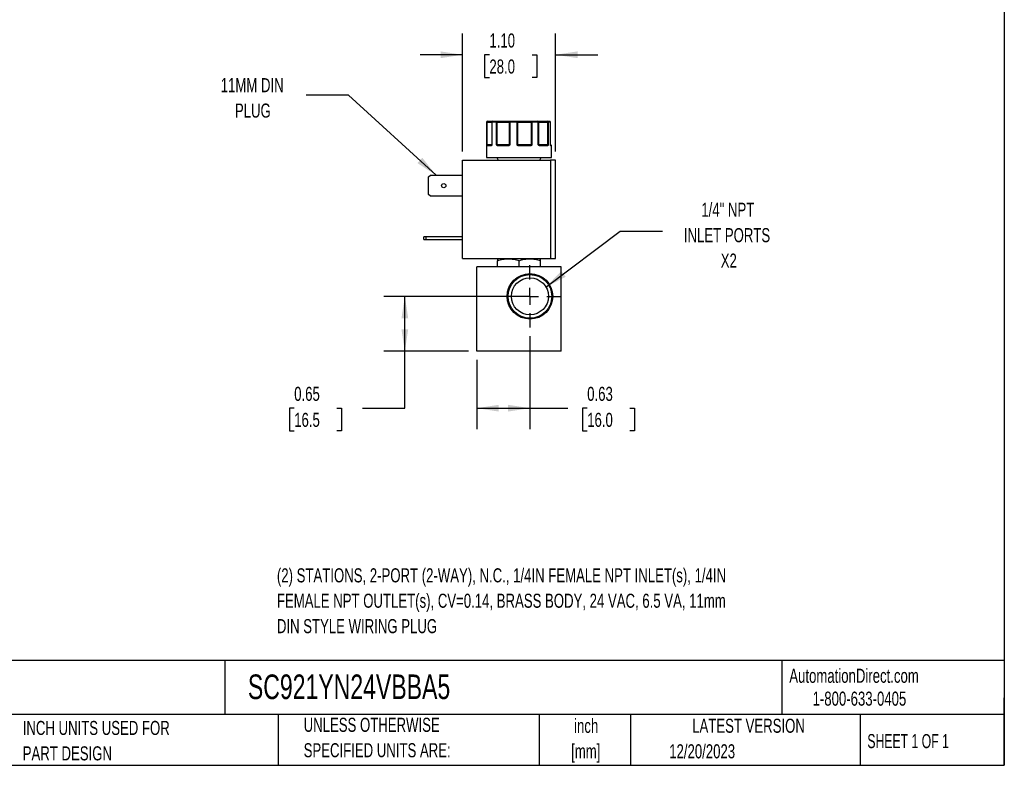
# Model space of a CAD drawing. Header units: inches. Extents: x 0.5 to 21.5, y 0.5 to 16.5.
# Tile 11 of 15: x 9.8 to 21.5, y 0.5 to 9.3. Entities that reach past the tile are written whole.
import ezdxf

# ---------------------------------------------------------------- set-up
doc = ezdxf.new("R2010")
doc.units = ezdxf.units.IN
doc.header["$LTSCALE"] = 2
doc.header["$MEASUREMENT"] = 0
doc.linetypes.add('CENTERX2', pattern=[0.8, 0.5, -0.1, 0.1, -0.1])
doc.layers.add('CENTER', color=40, linetype='CENTERX2')
doc.layers.add('DIMENSIONS', color=140, linetype='Continuous', lineweight=25)
doc.layers.add('TEXT', color=140, linetype='Continuous', lineweight=25)
doc.styles.add('SLDTEXTSTYLE0', font='TXT', dxfattribs={"width": 0.7})
doc.styles.add('SLDTEXTSTYLE1', font='TXT', dxfattribs={"width": 0.65})
doc.dimstyles.new('SLDDIMSTYLE2', dxfattribs={"dimtxt": 0.169922, "dimasz": 0.26, "dimexe": 0, "dimexo": 0.0625, "dimgap": 0.04248, "dimtad": 0, "dimtih": 1, "dimtoh": 1, "dimrnd": 1e-09, "dimdsep": 46, "dimtxsty": 'SLDTEXTSTYLE0', "dimsah": 1, "dimcen": 0.09, "dimadec": 0, "dimazin": 2, "dimtfac": 1, "dimtofl": 0, "dimtmove": 0, "dimatfit": 3, "dimfxl": 0, "dimfrac": 2, "dimtolj": 1, "dimtzin": 12, "dimarcsym": 0})
doc.dimstyles.new('SLDDIMSTYLE5', dxfattribs={"dimtxt": 0.169922, "dimasz": 0.26, "dimexe": 0, "dimexo": 0.0625, "dimgap": 0.04248, "dimtad": 0, "dimtih": 1, "dimtoh": 1, "dimrnd": 1e-09, "dimzin": 4, "dimdsep": 46, "dimtxsty": 'SLDTEXTSTYLE0', "dimsah": 1, "dimcen": 0.09, "dimadec": 0, "dimazin": 1, "dimtfac": 1, "dimtmove": 0, "dimatfit": 0, "dimfxl": 0, "dimfrac": 2, "dimtolj": 1, "dimtzin": 12, "dimarcsym": 0})
doc.dimstyles.new('SLDDIMSTYLE6', dxfattribs={"dimtxt": 0.18, "dimasz": 0.26, "dimexe": 0, "dimexo": 0.0625, "dimgap": 0, "dimtad": 0, "dimtih": 1, "dimtoh": 1, "dimdec": 0, "dimrnd": 1e-09, "dimzin": 0, "dimdsep": 46, "dimtxsty": 'Standard', "dimsah": 1, "dimcen": 0.09, "dimadec": 0, "dimazin": 0, "dimtfac": 0.26, "dimtdec": 0, "dimtofl": 0, "dimtmove": 0, "dimatfit": 3, "dimfxl": 0, "dimfrac": 2, "dimtolj": 1, "dimtzin": 0, "dimarcsym": 0})

# ---------------------------------------------------------------- blocks, each defined once
blk = doc.blocks.new('_D_7')
at = {"layer": 'DIMENSIONS'}
for p, q in [((15.779, 6.056), (14.146, 6.056)), ((14.396, 5.405), (14.396, 6.056)), ((15.149, 5.405), (14.146, 5.405)), ((14.396, 4.731), (14.396, 5.405)), ((13.085, 4.731), (13.028, 4.731)), ((13.028, 4.731), (13.028, 4.461)), ((13.59, 4.731), (13.647, 4.731)), ((13.647, 4.731), (13.647, 4.461)), ((13.896, 4.731), (14.396, 4.731)), ((13.028, 4.461), (13.085, 4.461)), ((13.647, 4.461), (13.59, 4.461))]:
    blk.add_line(p, q, dxfattribs=at)
for points in [[(14.396, 6.056), (14.356, 5.796), (14.436, 5.796)], [(14.396, 5.405), (14.436, 5.665), (14.356, 5.665)]]:
    blk.add_solid(points, dxfattribs=at)
at = {"layer": 'DIMENSIONS', "char_height": 0.1667, "attachment_point": 1, "style": 'SLDTEXTSTYLE0'}
for s, insert in [('0.65', (13.085, 4.984)), ('16.5', (13.085, 4.676))]:
    blk.add_mtext(s, dxfattribs=dict(at, insert=insert))
blk = doc.blocks.new('_D_8')
at = {"layer": 'DIMENSIONS'}
for p, q in [((15.879, 5.586), (15.879, 4.481)), ((15.249, 5.305), (15.249, 4.481)), ((15.249, 4.731), (15.879, 4.731)), ((15.879, 4.731), (16.327, 4.731)), ((16.557, 4.731), (16.5, 4.731)), ((16.5, 4.731), (16.5, 4.461)), ((17.062, 4.731), (17.119, 4.731)), ((17.119, 4.731), (17.119, 4.461)), ((16.5, 4.461), (16.557, 4.461)), ((17.119, 4.461), (17.062, 4.461))]:
    blk.add_line(p, q, dxfattribs=at)
for points in [[(15.249, 4.731), (15.509, 4.691), (15.509, 4.771)], [(15.879, 4.731), (15.619, 4.771), (15.619, 4.691)]]:
    blk.add_solid(points, dxfattribs=at)
at = {"layer": 'DIMENSIONS', "char_height": 0.1667, "attachment_point": 1, "style": 'SLDTEXTSTYLE0'}
for s, insert in [('0.63', (16.557, 4.984)), ('16.0', (16.557, 4.676))]:
    blk.add_mtext(s, dxfattribs=dict(at, insert=insert))
blk = doc.blocks.new('_D_9')
at = {"layer": 'DIMENSIONS'}
for p, q in [((15.079, 7.77), (15.079, 9.168)), ((16.183, 7.77), (16.183, 9.168)), ((15.079, 8.918), (14.579, 8.918)), ((15.398, 8.918), (15.341, 8.918)), ((15.341, 8.918), (15.341, 8.648)), ((15.903, 8.918), (15.96, 8.918)), ((15.96, 8.918), (15.96, 8.648)), ((16.183, 8.918), (16.683, 8.918)), ((15.341, 8.648), (15.398, 8.648)), ((15.96, 8.648), (15.903, 8.648))]:
    blk.add_line(p, q, dxfattribs=at)
for points in [[(15.079, 8.918), (14.819, 8.958), (14.819, 8.878)], [(16.183, 8.918), (16.443, 8.878), (16.443, 8.958)]]:
    blk.add_solid(points, dxfattribs=at)
at = {"layer": 'DIMENSIONS', "char_height": 0.1667, "attachment_point": 1, "style": 'SLDTEXTSTYLE0'}
for s, insert in [('1.10', (15.398, 9.17)), ('28.0', (15.398, 8.862))]:
    blk.add_mtext(s, dxfattribs=dict(at, insert=insert))
blk = doc.blocks.new('SW_CENTERMARKSYMBOL_2')
at = {"layer": 'CENTER', "color": 0}
for p, q in [((0, 0.2), (0, 0.37)), ((-0.2, 0), (-0.37, 0)), ((0, 0), (-0.1, 0)), ((0, 0), (0, 0.1)), ((0, 0), (0, -0.1)), ((0, 0), (0.1, 0)), ((0.2, 0), (0.37, 0)), ((0, -0.2), (0, -0.37))]:
    blk.add_line(p, q, dxfattribs=at)

msp = doc.modelspace()

# ---------------------------------------------------------------- linework, layer by layer
for p, q in [((15.364, 8.12), (15.364, 7.7)), ((15.366, 8.12), (15.364, 8.12)), ((15.366, 7.85), (15.366, 8.12)), ((15.371, 8.12), (15.366, 8.12)), ((15.371, 7.85), (15.371, 8.12)), ((15.371, 8.12), (15.426, 8.12)), ((15.426, 8.12), (15.426, 7.85)), ((15.427, 8.12), (15.426, 8.12)), ((15.427, 8.12), (15.427, 7.85)), ((15.484, 8.12), (15.427, 8.12)), ((15.484, 7.85), (15.484, 8.12)), ((15.492, 8.12), (15.484, 8.12)), ((15.492, 8.12), (15.632, 8.12)), ((15.492, 7.85), (15.492, 8.12)), ((15.639, 8.12), (15.632, 8.12)), ((15.632, 8.12), (15.632, 7.85)), ((15.639, 8.12), (15.639, 7.85)), ((15.726, 8.12), (15.639, 8.12)), ((15.726, 7.85), (15.726, 8.12)), ((15.734, 8.12), (15.726, 8.12)), ((15.734, 7.85), (15.734, 8.12)), ((15.734, 8.12), (15.893, 8.12)), ((15.893, 8.12), (15.893, 7.85)), ((15.902, 8.12), (15.893, 8.12)), ((15.902, 8.12), (15.902, 7.85)), ((15.978, 8.12), (15.902, 8.12)), ((15.978, 7.85), (15.978, 8.12)), ((15.982, 8.12), (15.978, 8.12)), ((15.982, 7.85), (15.982, 8.12)), ((15.982, 8.12), (16.086, 8.12)), ((16.086, 8.12), (16.086, 7.85)), ((16.093, 8.12), (16.086, 8.12)), ((16.093, 8.12), (16.093, 7.85)), ((16.123, 8.12), (16.093, 8.12)), ((16.123, 7.85), (16.123, 8.12)), ((16.123, 7.85), (16.123, 8.12)), ((16.123, 7.85), (16.123, 8.12)), ((16.123, 8.12), (16.123, 8.12)), ((16.123, 8.12), (16.123, 8.12)), ((15.366, 7.85), (15.371, 7.85)), ((15.419, 7.84), (15.368, 7.84)), ((15.426, 7.85), (15.371, 7.85)), ((15.424, 7.845), (15.423, 7.845)), ((15.426, 7.85), (15.427, 7.85)), ((15.484, 7.85), (15.492, 7.85)), ((15.632, 7.85), (15.492, 7.85)), ((15.624, 7.84), (15.496, 7.84)), ((15.632, 7.85), (15.639, 7.85)), ((15.726, 7.85), (15.734, 7.85)), ((15.893, 7.85), (15.734, 7.85)), ((15.887, 7.84), (15.741, 7.84)), ((15.893, 7.85), (15.902, 7.85)), ((15.978, 7.85), (15.982, 7.85)), ((16.086, 7.85), (15.982, 7.85)), ((16.086, 7.84), (15.991, 7.84)), ((16.086, 7.85), (16.093, 7.85)), ((16.123, 7.849), (16.123, 7.85)), ((16.123, 7.85), (16.123, 7.85)), ((16.123, 7.85), (16.123, 7.85)), ((16.134, 7.84), (16.126, 7.84)), ((16.134, 7.7), (16.134, 7.84)), ((15.079, 6.503), (15.079, 7.67)), ((15.079, 7.67), (16.123, 7.67)), ((15.364, 7.7), (16.134, 7.7)), ((15.485, 7.7), (15.502, 7.67)), ((15.995, 7.67), (16.012, 7.7)), ((16.123, 7.67), (16.123, 6.503)), ((16.183, 7.67), (16.123, 7.67)), ((16.183, 6.503), (16.183, 7.67)), ((14.677, 7.47), (14.699, 7.491)), ((14.677, 7.264), (14.677, 7.47)), ((14.699, 7.491), (15.079, 7.491)), ((14.699, 7.243), (14.677, 7.264)), ((15.079, 7.243), (14.699, 7.243)), ((14.621, 6.728), (14.621, 6.759)), ((14.643, 6.759), (14.621, 6.759)), ((14.621, 6.728), (14.643, 6.728)), ((14.643, 6.759), (14.643, 6.728)), ((15.079, 6.759), (14.643, 6.759)), ((14.643, 6.728), (15.079, 6.728)), ((15.079, 6.503), (16.123, 6.503)), ((15.497, 6.503), (15.493, 6.501)), ((15.493, 6.405), (15.493, 6.478)), ((15.749, 6.405), (15.749, 6.478)), ((16.005, 6.501), (16.001, 6.503)), ((16.005, 6.405), (16.005, 6.478)), ((16.123, 6.503), (16.183, 6.503)), ((15.249, 5.405), (15.249, 6.405)), ((16.249, 6.405), (15.249, 6.405)), ((16.249, 5.405), (16.249, 6.405)), ((16.249, 5.405), (15.249, 5.405))]:
    msp.add_line(p, q)
at = {"flags": 128}
for points in [[(15.371, 8.12), (15.371, 8.122), (15.371, 8.124), (15.372, 8.126), (15.372, 8.127), (15.373, 8.128), (15.374, 8.129), (15.375, 8.13), (15.376, 8.13)], [(15.642, 8.13), (15.641, 8.13), (15.641, 8.129), (15.64, 8.128), (15.64, 8.127), (15.639, 8.126), (15.639, 8.124), (15.639, 8.122), (15.639, 8.12)], [(15.898, 8.13), (15.897, 8.13), (15.896, 8.129), (15.895, 8.128), (15.894, 8.127), (15.894, 8.126), (15.893, 8.124), (15.893, 8.122), (15.893, 8.12)], [(15.898, 8.13), (15.899, 8.13), (15.899, 8.129), (15.9, 8.128), (15.901, 8.127), (15.901, 8.126), (15.901, 8.124), (15.902, 8.122), (15.902, 8.12)], [(15.978, 8.12), (15.978, 8.122), (15.978, 8.124), (15.977, 8.126), (15.976, 8.127), (15.975, 8.128), (15.974, 8.129), (15.973, 8.13), (15.972, 8.13)], [(15.496, 7.84), (15.496, 7.841), (15.496, 7.842), (15.496, 7.843), (15.497, 7.844), (15.497, 7.844), (15.498, 7.845), (15.498, 7.845), (15.499, 7.845)], [(15.624, 7.84), (15.624, 7.841), (15.624, 7.842), (15.624, 7.843), (15.624, 7.844), (15.624, 7.844), (15.625, 7.845), (15.625, 7.845), (15.625, 7.845)], [(15.887, 7.84), (15.887, 7.841), (15.887, 7.842), (15.887, 7.843), (15.886, 7.844), (15.886, 7.844), (15.886, 7.845), (15.886, 7.845), (15.885, 7.845)], [(15.991, 7.84), (15.991, 7.841), (15.99, 7.842), (15.99, 7.843), (15.99, 7.844), (15.989, 7.844), (15.989, 7.845), (15.988, 7.845), (15.987, 7.845)], [(16.124, 7.844), (16.124, 7.845), (16.124, 7.845)]]:
    msp.add_lwpolyline(points, dxfattribs=at)
for centre, radius in [((14.857, 7.367), 0.025), ((15.879, 6.056), 0.27), ((15.879, 6.056), 0.258), ((15.879, 6.056), 0.219)]:
    msp.add_circle(centre, radius)
for centre, radius, start, end in [((15.374, 8.12), 0.01, 90, 180), ((15.376, 8.12), 0.00997, 90.1887, 180.1875), ((15.436, 8.12), 0.01, 90, 180), ((15.437, 8.121), 0.00929, 95.6182, 184.6866), ((15.493, 8.121), 0.00889, 102.4496, 188.5247), ((15.472, 8.122), 0.0198, 352.8946, 22.3395), ((15.642, 8.12), 0.00965, 92.3115, 182.1385), ((15.768, 8.123), 0.0422, 169.7437, 183.3862), ((15.725, 8.121), 0.009, 352.7666, 80.1962), ((15.972, 8.12), 0.01, 359.9766, 89.9766), ((16.073, 8.122), 0.0135, 349.851, 34.204), ((16.083, 8.121), 0.00952, 356.9868, 86.6305), ((16.113, 8.12), 0.01, 0, 90), ((16.113, 8.12), 0.01, 0, 90), ((16.113, 8.12), 0.00987, 359.2155, 89.1934), ((15.371, 7.842), 0.00451, 107.9286, 170.0526), ((15.373, 7.84), 0.00497, 90.3511, 180.3469), ((15.363, 7.85), 0.0077, 334.1046, 1.1244), ((15.424, 7.84), 0.00468, 94.7579, 184.0745), ((15.427, 7.844), 0.00297, 150.3633, 206.6316), ((15.421, 7.85), 0.005, 334.5063, 0), ((15.496, 7.839), 0.00879, 115.0918, 149.6301), ((15.52, 7.85), 0.0283, 179.5793, 186.7096), ((15.627, 7.85), 0.00521, 318.0445, 0.335), ((15.639, 7.848), 0.00807, 192.8152, 221.0781), ((15.798, 7.792), 0.0841, 139.4306, 142.5147), ((15.74, 7.85), 0.006, 179.0849, 214.7093), ((15.808, 7.841), 0.0667, 176.7783, 181.0729), ((15.884, 7.85), 0.00867, 337.2835, 1.096), ((15.885, 7.835), 0.0134, 34.6734, 56.1634), ((15.987, 7.85), 0.005, 179.996, 224.6365), ((15.981, 7.845), 0.0032, 318.0711, 25.402), ((16.081, 7.84), 0.00472, 356.4445, 85.9364), ((16.104, 7.85), 0.0179, 179.3544, 190.6496), ((16.084, 7.841), 0.00635, 22.6664, 69.9247), ((16.128, 7.85), 0.005, 180, 189.257), ((16.128, 7.85), 0.005, 180, 189.2473), ((16.121, 7.844), 0.00307, 350.1159, 14.3409), ((16.121, 7.84), 0.00503, 359.8549, 52.6097), ((16.129, 7.84), 0.005, 0, 90)]:
    msp.add_arc(centre, radius, start, end)
for points, knots in [([(15.376, 8.13), (15.382, 8.13), (15.395, 8.13), (15.411, 8.13), (15.424, 8.13), (15.433, 8.13), (15.435, 8.13), (15.436, 8.13)], [0, 0, 0, 0, 0.225621, 0.451344, 0.689789, 0.928441, 1, 1, 1, 1]), ([(15.491, 8.13), (15.493, 8.13), (15.498, 8.13), (15.506, 8.13), (15.514, 8.13), (15.521, 8.13), (15.529, 8.13), (15.542, 8.13), (15.56, 8.13), (15.581, 8.13), (15.601, 8.13), (15.616, 8.13), (15.628, 8.13), (15.636, 8.13), (15.64, 8.13), (15.642, 8.13)], [0, 0, 0, 0, 0.040712, 0.081199, 0.121575, 0.161957, 0.202462, 0.243205, 0.371568, 0.500042, 0.628406, 0.75688, 0.838051, 0.918781, 1, 1, 1, 1]), ([(15.726, 8.13), (15.728, 8.13), (15.731, 8.13), (15.737, 8.13), (15.743, 8.13), (15.749, 8.13), (15.755, 8.13), (15.766, 8.13), (15.783, 8.13), (15.807, 8.13), (15.831, 8.13), (15.852, 8.13), (15.87, 8.13), (15.884, 8.13), (15.893, 8.13), (15.898, 8.13)], [0, 0, 0, 0, 0.040712, 0.081199, 0.121575, 0.161957, 0.202462, 0.243205, 0.371568, 0.500042, 0.628406, 0.75688, 0.838051, 0.918781, 1, 1, 1, 1]), ([(15.972, 8.13), (15.972, 8.13), (15.972, 8.13), (15.973, 8.13), (15.975, 8.13), (15.976, 8.13), (15.979, 8.13), (15.983, 8.13), (15.991, 8.13), (16.005, 8.13), (16.022, 8.13), (16.039, 8.13), (16.055, 8.13), (16.069, 8.13), (16.079, 8.13), (16.084, 8.13)], [0, 0, 0, 0, 0.040712, 0.081199, 0.121575, 0.161957, 0.202462, 0.243205, 0.371568, 0.500042, 0.628406, 0.75688, 0.838051, 0.918781, 1, 1, 1, 1]), ([(15.367, 7.843), (15.367, 7.843), (15.367, 7.844), (15.367, 7.846), (15.366, 7.848), (15.366, 7.849), (15.366, 7.85)], [0, 0, 0, 0, 0.2361294, 0.4989929, 0.7125421, 1, 1, 1, 1]), ([(15.368, 7.84), (15.368, 7.84), (15.368, 7.84), (15.368, 7.841), (15.367, 7.842), (15.367, 7.843), (15.367, 7.843)], [0, 0, 0, 0, 0.2707474, 0.5232404, 0.7638719, 1, 1, 1, 1]), ([(15.424, 7.843), (15.424, 7.843), (15.423, 7.842), (15.422, 7.841), (15.421, 7.84), (15.42, 7.84), (15.419, 7.84), (15.419, 7.84)], [0, 0, 0, 0, 0.188808, 0.379511, 0.575987, 0.781785, 1, 1, 1, 1]), ([(15.427, 7.85), (15.427, 7.849), (15.427, 7.848), (15.426, 7.846), (15.425, 7.844), (15.424, 7.843), (15.424, 7.843)], [0, 0, 0, 0, 0.291242, 0.500217, 0.762096, 1, 1, 1, 1]), ([(15.425, 7.848), (15.425, 7.848), (15.425, 7.847), (15.424, 7.846), (15.424, 7.846)], [0, 0, 0, 0, 0.507151, 1, 1, 1, 1]), ([(15.488, 7.843), (15.488, 7.843), (15.487, 7.844), (15.486, 7.846), (15.485, 7.848), (15.484, 7.849), (15.484, 7.85)], [0, 0, 0, 0, 0.236129, 0.498993, 0.712542, 1, 1, 1, 1]), ([(15.496, 7.84), (15.495, 7.84), (15.494, 7.84), (15.492, 7.841), (15.49, 7.842), (15.489, 7.843), (15.488, 7.843)], [0, 0, 0, 0, 0.270747, 0.52324, 0.763872, 1, 1, 1, 1]), ([(15.633, 7.843), (15.632, 7.843), (15.631, 7.842), (15.63, 7.841), (15.628, 7.84), (15.626, 7.84), (15.624, 7.84), (15.624, 7.84)], [0, 0, 0, 0, 0.188808, 0.379511, 0.575987, 0.781785, 1, 1, 1, 1]), ([(15.639, 7.85), (15.638, 7.849), (15.637, 7.848), (15.636, 7.846), (15.635, 7.844), (15.633, 7.843), (15.633, 7.843)], [0, 0, 0, 0, 0.2912416, 0.5002174, 0.7620959, 1, 1, 1, 1]), ([(15.732, 7.843), (15.731, 7.843), (15.73, 7.844), (15.728, 7.846), (15.727, 7.848), (15.726, 7.849), (15.726, 7.85)], [0, 0, 0, 0, 0.236129, 0.498993, 0.712542, 1, 1, 1, 1]), ([(15.741, 7.84), (15.741, 7.84), (15.739, 7.84), (15.736, 7.841), (15.734, 7.842), (15.732, 7.843), (15.732, 7.843)], [0, 0, 0, 0, 0.270747, 0.52324, 0.763872, 1, 1, 1, 1]), ([(15.896, 7.843), (15.896, 7.843), (15.895, 7.842), (15.893, 7.841), (15.891, 7.84), (15.889, 7.84), (15.888, 7.84), (15.887, 7.84)], [0, 0, 0, 0, 0.188808, 0.379511, 0.575987, 0.781785, 1, 1, 1, 1]), ([(15.902, 7.85), (15.901, 7.849), (15.9, 7.848), (15.899, 7.846), (15.898, 7.844), (15.897, 7.843), (15.896, 7.843)], [0, 0, 0, 0, 0.2912416, 0.5002174, 0.7620959, 1, 1, 1, 1]), ([(15.983, 7.843), (15.983, 7.843), (15.982, 7.844), (15.98, 7.846), (15.979, 7.848), (15.978, 7.849), (15.978, 7.85)], [0, 0, 0, 0, 0.236129, 0.498993, 0.712542, 1, 1, 1, 1]), ([(15.991, 7.84), (15.99, 7.84), (15.988, 7.84), (15.986, 7.841), (15.985, 7.842), (15.983, 7.843), (15.983, 7.843)], [0, 0, 0, 0, 0.270747, 0.52324, 0.763872, 1, 1, 1, 1]), ([(16.09, 7.843), (16.09, 7.843), (16.089, 7.842), (16.089, 7.841), (16.088, 7.84), (16.087, 7.84), (16.086, 7.84), (16.086, 7.84)], [0, 0, 0, 0, 0.188808, 0.379511, 0.575987, 0.781785, 1, 1, 1, 1]), ([(16.093, 7.85), (16.093, 7.849), (16.092, 7.848), (16.092, 7.846), (16.091, 7.844), (16.09, 7.843), (16.09, 7.843)], [0, 0, 0, 0, 0.291242, 0.500217, 0.762096, 1, 1, 1, 1]), ([(16.125, 7.843), (16.124, 7.843), (16.124, 7.844), (16.124, 7.846), (16.123, 7.848), (16.123, 7.849), (16.123, 7.85)], [0, 0, 0, 0, 0.2361294, 0.4989929, 0.7125421, 1, 1, 1, 1]), ([(16.123, 7.85), (16.123, 7.849), (16.123, 7.848), (16.124, 7.846), (16.124, 7.844), (16.124, 7.843), (16.125, 7.843)], [0, 0, 0, 0, 0.291242, 0.500217, 0.762096, 1, 1, 1, 1]), ([(16.128, 7.845), (16.128, 7.845), (16.129, 7.845), (16.126, 7.845), (16.124, 7.845)], [0, 0, 0, 0, 0.452253, 1, 1, 1, 1]), ([(16.125, 7.844), (16.125, 7.844), (16.125, 7.844), (16.125, 7.844), (16.124, 7.844)], [0, 0, 0, 0, 0.050718, 1, 1, 1, 1]), ([(16.126, 7.84), (16.126, 7.84), (16.126, 7.84), (16.125, 7.841), (16.125, 7.842), (16.125, 7.843), (16.125, 7.843)], [0, 0, 0, 0, 0.270747, 0.52324, 0.763872, 1, 1, 1, 1]), ([(15.493, 6.478), (15.514, 6.485), (15.535, 6.491), (15.577, 6.499), (15.599, 6.501), (15.631, 6.501), (15.642, 6.5), (15.664, 6.498), (15.675, 6.497), (15.707, 6.491), (15.728, 6.485), (15.749, 6.478)], [0, 0, 0, 0, 0.25, 0.25, 0.5, 0.5, 0.625, 0.625, 0.75, 0.75, 1, 1, 1, 1]), ([(15.749, 6.478), (15.77, 6.485), (15.791, 6.491), (15.833, 6.499), (15.855, 6.501), (15.887, 6.501), (15.898, 6.5), (15.92, 6.498), (15.931, 6.497), (15.963, 6.491), (15.984, 6.485), (16.005, 6.478)], [0, 0, 0, 0, 0.25, 0.25, 0.5, 0.5, 0.625, 0.625, 0.75, 0.75, 1, 1, 1, 1])]:
    msp.add_open_spline(points, degree=3, knots=knots)
for points in [[(15.436, 8.13), (15.452, 8.13), (15.47, 8.13), (15.491, 8.13)], [(15.642, 8.13), (15.669, 8.13), (15.698, 8.13), (15.726, 8.13)], [(15.898, 8.13), (15.924, 8.13), (15.949, 8.13), (15.972, 8.13)], [(16.084, 8.13), (16.097, 8.13), (16.107, 8.13), (16.113, 8.13)], [(15.366, 7.85), (15.367, 7.849), (15.369, 7.847), (15.37, 7.847)], [(15.37, 7.847), (15.371, 7.845), (15.372, 7.845), (15.373, 7.845)], [(15.373, 7.845), (15.381, 7.845), (15.398, 7.845), (15.423, 7.845)], [(15.427, 7.85), (15.426, 7.849), (15.426, 7.849), (15.425, 7.848)], [(15.484, 7.85), (15.487, 7.849), (15.49, 7.847), (15.492, 7.847)], [(15.492, 7.847), (15.494, 7.845), (15.497, 7.845), (15.499, 7.845)], [(15.499, 7.845), (15.536, 7.845), (15.579, 7.845), (15.625, 7.845)], [(15.625, 7.845), (15.627, 7.845), (15.63, 7.845), (15.631, 7.847)], [(15.631, 7.847), (15.633, 7.847), (15.635, 7.849), (15.639, 7.85)], [(15.726, 7.85), (15.729, 7.849), (15.732, 7.847), (15.735, 7.847)], [(15.735, 7.847), (15.737, 7.845), (15.739, 7.845), (15.742, 7.845)], [(15.742, 7.845), (15.791, 7.845), (15.839, 7.845), (15.885, 7.845)], [(15.885, 7.845), (15.888, 7.845), (15.89, 7.845), (15.892, 7.847)], [(15.892, 7.847), (15.895, 7.847), (15.898, 7.849), (15.902, 7.85)], [(15.978, 7.85), (15.981, 7.849), (15.982, 7.847), (15.983, 7.847)], [(15.983, 7.847), (15.985, 7.845), (15.986, 7.845), (15.987, 7.845)], [(15.987, 7.845), (16.026, 7.845), (16.057, 7.845), (16.081, 7.845)], [(16.081, 7.845), (16.083, 7.845), (16.085, 7.845), (16.086, 7.847)], [(16.086, 7.847), (16.088, 7.847), (16.091, 7.849), (16.093, 7.85)], [(15.493, 6.501), (15.493, 6.501), (15.493, 6.492), (15.493, 6.478)], [(16.005, 6.478), (16.005, 6.492), (16.005, 6.501), (16.005, 6.501)]]:
    msp.add_open_spline(points, degree=3)
at = {"layer": 'TEXT'}
for p, q in [((21.5, 16.5), (21.5, 0.5)), ((21.5, 1.742), (0.5, 1.742)), ((12.264, 1.742), (12.264, 1.1)), ((18.864, 1.742), (18.864, 1.1)), ((21.5, 0.5), (21.5, 1.3)), ((21.5, 1.1), (0.5, 1.1)), ((12.896, 1.1), (12.896, 0.5)), ((15.986, 1.1), (15.986, 0.5)), ((17.072, 1.1), (17.072, 0.5)), ((19.791, 1.1), (19.791, 0.5)), ((0.5, 0.5), (21.5, 0.5))]:
    msp.add_line(p, q, dxfattribs=at)

# ---------------------------------------------------------------- block references
at = {"layer": 'CENTER'}
msp.add_blockref('SW_CENTERMARKSYMBOL_2', (15.879, 6.056), dxfattribs=at)

# ---------------------------------------------------------------- texts
at = {"layer": 'TEXT'}
for s, insert, char_height, attachment_point, style in [('11MM DIN', (12.587, 8.641), 0.1667, 2, 'SLDTEXTSTYLE0'), ('PLUG', (12.595, 8.34), 0.1667, 2, 'SLDTEXTSTYLE0'), ('1/4" NPT', (18.223, 7.165), 0.1667, 2, 'SLDTEXTSTYLE0'), ('INLET PORTS', (18.214, 6.864), 0.16667, 2, 'SLDTEXTSTYLE0'), ('X2', (18.235, 6.563), 0.1667, 2, 'SLDTEXTSTYLE0'), ('(2) STATIONS, 2-PORT (2-WAY), N.C., 1/4IN FEMALE NPT INLET(s), 1/4IN', (12.88, 2.834), 0.16667, 1, 'SLDTEXTSTYLE0'), ('FEMALE NPT OUTLET(s), CV=0.14, BRASS BODY, 24 VAC, 6.5 VA, 11mm', (12.88, 2.533), 0.16667, 1, 'SLDTEXTSTYLE0'), ('DIN STYLE WIRING PLUG', (12.88, 2.232), 0.16667, 1, 'SLDTEXTSTYLE0'), ('AutomationDirect.com', (18.952, 1.644), 0.16667, 1, 'SLDTEXTSTYLE0'), ('SC921YN24VBBA5', (12.536, 1.576), 0.29167, 1, 'SLDTEXTSTYLE0'), ('1-800-633-0405', (19.228, 1.373), 0.16667, 1, 'SLDTEXTSTYLE0'), ('UNLESS OTHERWISE', (13.197, 1.063), 0.16667, 1, 'SLDTEXTSTYLE0'), ('inch', (16.545, 1.051), 0.1667, 2, 'SLDTEXTSTYLE0'), ('LATEST VERSION', (18.469, 1.052), 0.16667, 2, 'SLDTEXTSTYLE0'), ('INCH UNITS USED FOR', (9.868, 1.026), 0.16667, 1, 'SLDTEXTSTYLE0'), ('SHEET 1 OF 1', (19.877, 0.87), 0.16667, 1, 'SLDTEXTSTYLE1'), ('PART DESIGN', (9.868, 0.725), 0.16667, 1, 'SLDTEXTSTYLE0'), ('SPECIFIED UNITS ARE:', (13.197, 0.762), 0.16667, 1, 'SLDTEXTSTYLE0'), ('[mm]', (16.54, 0.75), 0.1667, 2, 'SLDTEXTSTYLE0'), ('12/20/2023', (17.529, 0.749), 0.1667, 1, 'SLDTEXTSTYLE0')]:
    msp.add_mtext(s, dxfattribs=dict(at, insert=insert, char_height=char_height, attachment_point=attachment_point, style=style))

# ---------------------------------------------------------------- dimensions: what is measured, and where the dimension line sits
at = {"layer": 'DIMENSIONS'}
for base, p1, p2, dimstyle, picture, middle in [((15.079, 8.918), (16.183, 7.67), (15.079, 7.67), 'SLDDIMSTYLE5', '_D_9', (15.65, 8.918)), ((15.879, 4.731), (15.249, 5.405), (15.879, 5.686), 'SLDDIMSTYLE2', '_D_8', (16.81, 4.731))]:
    dim = msp.add_linear_dim(base=base, p1=p1, p2=p2, dimstyle=dimstyle, dxfattribs=at)
    dim.commit()
    dim.dimension.update_dxf_attribs({"geometry": picture, "text_midpoint": middle, "dimtype": 160})
dim = msp.add_linear_dim(base=(14.396, 6.056), p1=(15.249, 5.405), p2=(15.879, 6.056), angle=90, dimstyle='SLDDIMSTYLE2', dxfattribs=at)
dim.commit()
dim.dimension.update_dxf_attribs({"geometry": '_D_7', "text_midpoint": (14.396, 4.731), "dimtype": 160})

# ---------------------------------------------------------------- leaders
at = {"layer": 'TEXT'}
for points in [[(14.766, 7.491), (13.727, 8.441), (13.227, 8.441)], [(16.068, 6.166), (16.949, 6.827), (17.449, 6.827)]]:
    msp.add_leader(points, dimstyle='SLDDIMSTYLE6', dxfattribs=at)

doc.saveas('drawing.dxf')
